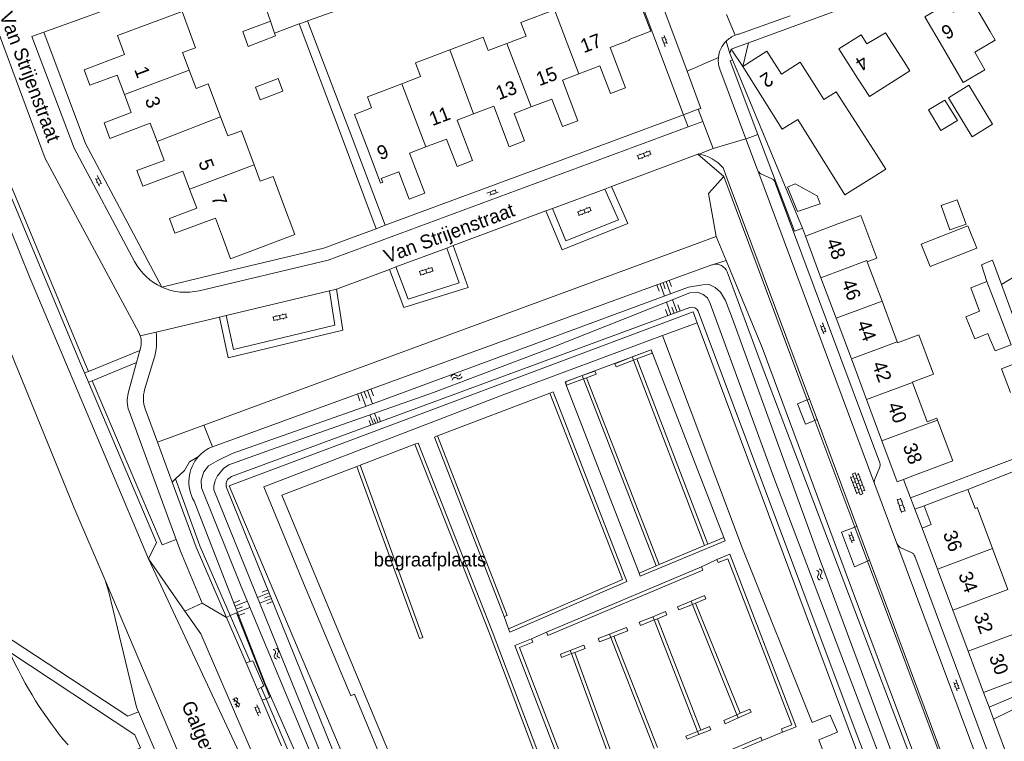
# Model space of a CAD drawing. Extents: x 99476 to 102828, y 406437 to 407931.
# Tile 58 of 162: x 100341 to 100482, y 406695 to 406799. Entities that reach past the tile are written whole.
import ezdxf

# ---------------------------------------------------------------- set-up
doc = ezdxf.new("R2010")
doc.units = 0
doc.header["$MEASUREMENT"] = 0
for name, color, linetype, lineweight in [('BG_bijgebouw', 253, 'Continuous', 0), ('BG_cultuuraanduiding', 253, 'Continuous', 0), ('BG_dakoverstek', 253, 'Continuous', 13), ('BG_dakoverstek bijgebouw', 253, 'Continuous', 0), ('BG_gesloten verharding', 253, 'Continuous', 0), ('BG_heg haag', 253, 'Continuous', 0), ('BG_hoofdgebouw', 253, 'Continuous', 13), ('BG_huisnummer', 253, 'Continuous', 0), ('BG_insteek sloot', 253, 'Continuous', 0), ('BG_kant sloot', 253, 'Continuous', 0), ('BG_kant verharding', 253, 'Continuous', 0), ('BG_open verharding', 253, 'Continuous', 0), ('BG_schutting', 253, 'Continuous', 0), ('BG_straatnaam', 253, 'Continuous', 0), ('BG_taludsymbool', 253, 'Continuous', 0), ('BG_tussenmuur', 253, 'Continuous', 0), ('BG_vlakafsluiter', 253, 'Continuous', 0), ('BG_watersymbool', 253, 'Continuous', 0)]:
    doc.layers.add(name, color=color, linetype=linetype, lineweight=lineweight)
doc.styles.add('Style-WORKING', font='WORKING.shx')

# ---------------------------------------------------------------- blocks, each defined once
blk = doc.blocks.new('S04')
at = {"layer": 'BG_taludsymbool', "linetype": 'Continuous', "lineweight": 0}
for p, q in [((-0.5, 0), (-0.5, -0.5)), ((-0.25, 0), (-0.25, -1)), ((0, 0), (0, -0.5)), ((0.25, 0), (0.25, -1)), ((0.5, 0), (0.5, -0.5))]:
    blk.add_line(p, q, dxfattribs=at)
blk = doc.blocks.new('S02OV2')
at = {"layer": 'BG_open verharding', "linetype": 'Continuous', "lineweight": 0}
for p, q in [((0.052866, 0.482148), (0.183301, 0.482148)), ((0.183301, -1.01785), (0.183301, 0.982147)), ((0.183301, 0.895191), (0.705039, 0.895191)), ((0.705039, -1.01785), (0.705039, 0.982147)), ((0.705039, 0.43867), (0.835473, 0.43867)), ((0.052866, -0.517416), (0.183301, -0.517416)), ((0.183301, -0.017851), (0.705039, -0.017851)), ((0.183301, -0.930894), (0.705039, -0.930894)), ((0.705039, -0.473938), (0.835473, -0.473938))]:
    blk.add_line(p, q, dxfattribs=at)
blk = doc.blocks.new('S02OV6')
at = {"layer": 'BG_open verharding', "linetype": 'Continuous', "lineweight": 0}
for p, q in [((0, 0.20784), (1.371449, 0.20784)), ((0.085505, 0.20784), (0.085505, 0.268177)), ((0.485, -0.192), (0.486, 0.207)), ((0.885505, 0.20784), (0.885505, 0.31106)), ((1.285, -0.193), (1.285, 0.207)), ((0.268333, -0.19216), (1.549656, -0.19216)), ((0.885505, -0.32925), (0.885505, -0.19216))]:
    blk.add_line(p, q, dxfattribs=at)
blk = doc.blocks.new('WATERS')
at = {"layer": 'BG_watersymbool', "linetype": 'Continuous', "lineweight": 0}
for centre, start, end in [((-0.375, 0.25), 28.07249, 151.92751), ((-0.375, -0.2), 28.07249, 151.92751), ((0.375, 0.65), 208.07249, 331.92751), ((0.375, 0.2), 208.07249, 331.92751)]:
    blk.add_arc(centre, 0.425, start, end, dxfattribs=at)
blk = doc.blocks.new('S02OV4')
at = {"layer": 'BG_open verharding', "linetype": 'Continuous', "lineweight": 0}
for p, q in [((0, -0.200092), (0, 0.200092)), ((0, 0.2), (3.201, 0.2)), ((0.214, 0.6), (2.9, 0.6)), ((0.4, 0.199), (0.4, 0.6)), ((0.8, 0.6), (0.8, 0.7)), ((0.8, -0.2), (0.8, 0.2)), ((1.2, 0.2), (1.2, 0.6)), ((1.6, 0.6), (1.6, 0.7)), ((1.6, -0.2), (1.6, 0.2)), ((2, 0.199), (2, 0.6)), ((2.4, 0.6), (2.4, 0.7)), ((2.4, -0.2), (2.4, 0.2)), ((2.8, 0.2), (2.8, 0.6)), ((3.2, -0.199908), (3.2, 0.200092)), ((0, -0.2), (3.2, -0.199)), ((0.31, -0.6), (2.9, -0.6)), ((0.4, -0.6), (0.399, -0.2)), ((0.8, -0.7), (0.8, -0.6)), ((1.2, -0.6), (1.2, -0.2)), ((1.6, -0.7), (1.6, -0.6)), ((2, -0.6), (1.999, -0.2)), ((2.4, -0.7), (2.4, -0.6)), ((2.8, -0.6), (2.8, -0.2))]:
    blk.add_line(p, q, dxfattribs=at)
blk = doc.blocks.new('S01GV2')
at = {"layer": 'BG_gesloten verharding', "linetype": 'Continuous', "lineweight": 0}
for p, q in [((-0.011625, -0.500414), (0.648313, 0.582897)), ((0.006945, 0.298967), (0.268018, 0.727007)), ((0.618374, -0.705844), (0.009489, 0.408468)), ((0.63697, 0.094645), (0.291267, 0.726467)), ((0.172792, -0.724773), (-0.009122, -0.392669)), ((0.31767, -0.728139), (0.629741, -0.216538))]:
    blk.add_line(p, q, dxfattribs=at)

msp = doc.modelspace()

# ---------------------------------------------------------------- linework, layer by layer
at = {"layer": 'BG_bijgebouw', "linetype": 'Continuous', "lineweight": 0}
for p, q in [((100376.736, 406798.94), (100377.334, 406797.206)), ((100476.792, 406769.84), (100476.821, 406769.759)), ((100481.05, 406758.287), (100479.835, 406761.466)), ((100483.318, 406752.355), (100481.05, 406758.287)), ((100481.004, 406751.488), (100483.318, 406752.355))]:
    msp.add_line(p, q, dxfattribs=at)
at = {"layer": 'BG_bijgebouw', "linetype": 'Continuous', "lineweight": 0, "flags": 128}
for points in [[(100377.334, 406797.206), (100377.465, 406796.825), (100373.531, 406795.314), (100372.764, 406797.479), (100376.736, 406798.94)], [(100480.652, 406784.122), (100477.693, 406782.322), (100474.292, 406787.915), (100477.25, 406789.715), (100480.652, 406784.122)], [(100473.216, 406783.205), (100471.411, 406786.2), (100473.796, 406787.576), (100475.596, 406784.639)], [(100452.553, 406771.551), (100455.833, 406772.675), (100455.418, 406773.792), (100452.22, 406775.516), (100451.114, 406775.075), (100452.553, 406771.551)], [(100474.483, 406768.911), (100473.23, 406772.399), (100475.564, 406773.241), (100476.792, 406769.84)], [(100479.835, 406761.466), (100477.498, 406760.578), (100478.773, 406757.223)], [(100478.773, 406757.223), (100476.788, 406756.423), (100478.067, 406753.246), (100479.961, 406754.009), (100480.314, 406753.132)], [(100484.284, 406749.808), (100481.928, 406748.914), (100483.21, 406745.534)]]:
    msp.add_lwpolyline(points, dxfattribs=at)
at = {"layer": 'BG_dakoverstek', "linetype": 'Continuous', "lineweight": 13}
msp.add_line((100463.927, 406779.743), (100461.343, 406783.773), dxfattribs=at)
at = {"layer": 'BG_dakoverstek', "linetype": 'Continuous', "lineweight": 13, "flags": 128}
msp.add_lwpolyline([(100374.273, 406765.994), (100371.004, 406764.771), (100369.825, 406767.922)], dxfattribs=at)
at = {"layer": 'BG_dakoverstek bijgebouw', "linetype": 'Continuous', "lineweight": 0}
for p, q in [((100475.596, 406784.639), (100473.216, 406783.205)), ((100474.483, 406768.911), (100476.821, 406769.759)), ((100484.035, 406755.319), (100481.909, 406761.058)), ((100480.314, 406753.132), (100481.004, 406751.488))]:
    msp.add_line(p, q, dxfattribs=at)
at = {"layer": 'BG_dakoverstek bijgebouw', "linetype": 'Continuous', "lineweight": 0, "flags": 128}
for points in [[(100377.852, 406790.678), (100378.537, 406788.877), (100375.274, 406787.635), (100374.589, 406789.436), (100377.852, 406790.678)], [(100478.365, 406766.277), (100471.656, 406763.631), (100470.388, 406766.845), (100477.097, 406769.492), (100478.365, 406766.277)], [(100484.035, 406755.319), (100490.062, 406758.966), (100486.951, 406764.108), (100481.909, 406761.058)]]:
    msp.add_lwpolyline(points, dxfattribs=at)
at = {"layer": 'BG_heg haag', "linetype": 'Continuous', "lineweight": 0}
for p, q in [((100344.151, 406797.373), (100373.591, 406808.027)), ((100373.591, 406808.027), (100376.736, 406798.94)), ((100427.895, 406807.412), (100431.74, 406797.182)), ((100391.955, 406769.086), (100386.758, 406782.906)), ((100391.955, 406769.086), (100388.412, 406767.774)), ((100440.892, 406767.94), (100367.163, 406740.815)), ((100440.892, 406767.94), (100442.322, 406764.485)), ((100381.618, 406765.634), (100371.751, 406763.251)), ((100360.474, 406738.354), (100367.163, 406740.815)), ((100480.792, 406698.499), (100483.374, 406691.571))]:
    msp.add_line(p, q, dxfattribs=at)
at = {"layer": 'BG_heg haag', "linetype": 'Continuous', "lineweight": 0, "flags": 128}
for points in [[(100442.322, 406764.485), (100447.502, 406751.976), (100460.041, 406718.151), (100474.655, 406679.338), (100486.515, 406647.332), (100516.714, 406567.896), (100520.896, 406555.719)], [(100395.01, 406674.777), (100370.787, 406732.074), (100437.567, 406757.104), (100438.142, 406755.562)], [(100438.142, 406755.562), (100472.259, 406664.088), (100409.429, 406641.445), (100404.301, 406653.115)], [(100478.858, 406734.134), (100488.825, 406737.897), (100486.849, 406743.048)]]:
    msp.add_lwpolyline(points, dxfattribs=at)
at = {"layer": 'BG_hoofdgebouw', "linetype": 'Continuous', "lineweight": 13}
for p, q in [((100453.71, 406768.01), (100458.39, 406769.76)), ((100455.952, 406762.018), (100453.71, 406768.01)), ((100464.738, 406758.671), (100462.618, 406764.326)), ((100458.134, 406756.188), (100455.952, 406762.018)), ((100466.933, 406752.817), (100464.738, 406758.671)), ((100460.322, 406750.339), (100458.134, 406756.188)), ((100462.511, 406744.49), (100460.322, 406750.339)), ((100464.727, 406738.568), (100462.511, 406744.49)), ((100474.908, 406735.664), (100472.701, 406741.552)), ((100469.18, 406733.52), (100467.813, 406733.01)), ((100475.47, 406730.96), (100470.79, 406729.21)), ((100477.087, 406731.569), (100475.47, 406730.96)), ((100470.5, 406726.01), (100472.712, 406720.1)), ((100482.857, 406717.16), (100480.633, 406723.065)), ((100472.712, 406720.1), (100474.925, 406714.19)), ((100474.925, 406714.19), (100477.137, 406708.28)), ((100477.137, 406708.28), (100479.35, 406702.37)), ((100479.35, 406702.37), (100484.03, 406704.12))]:
    msp.add_line(p, q, dxfattribs=at)
at = {"layer": 'BG_hoofdgebouw', "linetype": 'Continuous', "lineweight": 13, "flags": 128}
for points in [[(100425.612, 406795.162), (100428.379, 406796.212), (100428.344, 406796.306), (100431.466, 406797.491), (100429.766, 406801.97), (100426.564, 406800.754)], [(100480.29, 406797.46), (100477.77, 406801.78), (100475.03, 406800.22), (100474.27, 406801.54), (100470.9, 406799.58), (100473.42, 406795.26)], [(100365.041, 406791.908), (100364.101, 406794.43), (100365.963, 406795.124), (100364.021, 406800.336), (100359.392, 406798.612)], [(100410.749, 406795.751), (100413.522, 406796.806), (100412.78, 406798.755), (100417.613, 406800.594)], [(100359.392, 406798.612), (100354.729, 406796.866), (100355.752, 406794.132), (100349.922, 406791.949), (100350.754, 406789.727), (100354.676, 406791.195), (100355.725, 406788.391)], [(100467.93, 406793.07), (100465.23, 406797.28), (100462.55, 406795.67), (100461.72, 406796.98), (100458.54, 406794.94), (100461.23, 406790.73)], [(100473.42, 406795.26), (100476.423, 406790.112), (100479.552, 406791.945), (100478.068, 406794.48), (100481.022, 406796.21), (100480.29, 406797.46)], [(100402.529, 406794.807), (100407.349, 406796.642), (100408.076, 406794.733), (100410.749, 406795.751)], [(100395.637, 406789.935), (100398.348, 406790.967), (100397.601, 406792.93), (100402.529, 406794.807)], [(100425.612, 406795.162), (100427.819, 406789.348), (100425.649, 406788.524), (100424.14, 406792.501), (100421.113, 406791.352)], [(100444.708, 406792.432), (100448.138, 406794.643), (100450.294, 406791.325), (100452.941, 406793.022), (100455.64, 406788.813)], [(100461.23, 406790.73), (100462.925, 406788.086), (100468.735, 406791.813), (100467.93, 406793.07)], [(100369.568, 406785.159), (100367.79, 406789.932), (100366.023, 406789.274), (100365.041, 406791.908)], [(100463.613, 406776.589), (100459.364, 406773.955), (100452.63, 406784.818), (100450.378, 406783.415), (100444.708, 406792.432)], [(100421.113, 406791.352), (100418.759, 406790.459), (100420.977, 406784.616), (100418.743, 406783.768), (100417.238, 406787.735), (100414.27, 406786.609)], [(100390.794, 406780.393), (100388.834, 406785.525), (100391.293, 406786.461), (100390.687, 406788.051), (100395.637, 406789.935)], [(100455.64, 406788.813), (100456.385, 406787.651), (100458.136, 406788.774), (100461.343, 406783.773)], [(100355.725, 406788.391), (100356.703, 406785.778), (100352.803, 406784.319), (100353.641, 406782.081), (100359.434, 406784.25), (100360.413, 406781.634)], [(100414.27, 406786.609), (100411.799, 406785.671), (100413.297, 406781.722), (100411.074, 406780.879), (100408.865, 406786.699), (100405.946, 406785.591)], [(100374.387, 406778.274), (100372.565, 406783.162), (100370.587, 406782.425), (100369.568, 406785.159)], [(100405.946, 406785.591), (100403.581, 406784.694), (100405.791, 406778.872), (100403.58, 406778.033), (100402.081, 406781.983), (100399.109, 406780.855)], [(100360.413, 406781.634), (100361.434, 406778.907), (100357.524, 406777.444), (100358.357, 406775.218), (100364.129, 406777.378), (100365.097, 406774.791)], [(100399.109, 406780.855), (100396.739, 406779.956), (100398.929, 406774.184), (100396.7, 406773.338), (100395.214, 406777.254), (100392.69, 406776.297), (100392.893, 406775.763), (100392.594, 406775.65), (100390.794, 406780.393)], [(100463.927, 406779.743), (100465.285, 406777.625), (100463.613, 406776.589)], [(100378.485, 406772.967), (100377.134, 406776.608), (100375.268, 406775.912), (100374.387, 406778.274)], [(100365.097, 406774.791), (100366.135, 406772.017), (100362.211, 406770.548), (100362.998, 406768.443), (100368.815, 406770.62), (100369.825, 406767.922)], [(100374.273, 406765.994), (100380.257, 406768.234), (100378.485, 406772.967)], [(100462.618, 406764.326), (100463.983, 406764.838), (100461.677, 406770.99), (100458.39, 406769.76)], [(100469.107, 406746.958), (100469.083, 406747.023), (100472.159, 406748.176), (100470.042, 406753.823), (100466.985, 406752.677), (100466.933, 406752.817)], [(100472.701, 406741.552), (100472.605, 406741.807), (100471.231, 406741.291), (100469.107, 406746.958)], [(100467.813, 406733.01), (100466.93, 406732.68), (100464.727, 406738.568)], [(100469.18, 406733.52), (100474.909, 406735.661), (100474.908, 406735.664)], [(100480.633, 406723.065), (100478.415, 406728.952), (100478.116, 406728.839), (100477.087, 406731.569)], [(100470.79, 406729.21), (100471.8, 406726.54), (100470.5, 406726.01)]]:
    msp.add_lwpolyline(points, dxfattribs=at)
at = {"layer": 'BG_insteek sloot', "linetype": 'Continuous', "lineweight": 0}
for p, q in [((100440.262, 406763.87), (100368.389, 406737.719)), ((100371.133, 406733.412), (100437.095, 406757.737))]:
    msp.add_line(p, q, dxfattribs=at)
at = {"layer": 'BG_insteek sloot', "linetype": 'Continuous', "lineweight": 0, "flags": 128}
for points in [[(100520.05, 406555.69), (100471.04, 406687.24), (100447.216, 406750), (100442.439, 406762.862)], [(100438.27, 406757.199), (100460.71, 406697.33), (100473.45, 406663.9), (100408.65, 406640.62), (100395.941, 406669.274)], [(100393.597, 406674.237), (100392.65, 406677.2), (100389.15, 406685.49), (100370.435, 406731.834)], [(100365.74, 406729.88), (100376.02, 406703.52), (100389.84, 406672.07)]]:
    msp.add_lwpolyline(points, dxfattribs=at)
at = {"layer": 'BG_insteek sloot', "linetype": 'Continuous', "lineweight": 0}
for centre, radius, start, end in [((100440.859869, 406762.215122), 1.759565, 103.36967, 109.863621), ((100440.841494, 406762.267223), 1.704637, 20.421093, 103.173702), ((100370.488079, 406732.642867), 5.493019, 112.466039, 138.061927), ((100370.489081, 406732.64242), 5.494063, 138.065441, 210.185476)]:
    msp.add_arc(centre, radius, start, end, dxfattribs=at)
at = {"layer": 'BG_insteek sloot', "linetype": 'Continuous', "lineweight": 0, "extrusion": (0, 0, -1)}
for centre, radius, start, end in [((-100437.411197, 406756.875469), 0.917723, 69.846002, 159.357465), ((-100371.5486, 406732.284793), 1.201382, 337.961556, 69.76113)]:
    msp.add_arc(centre, radius, start, end, dxfattribs=at)
at = {"layer": 'BG_kant sloot', "linetype": 'Continuous', "lineweight": 0, "flags": 128}
for points in [[(100390.965, 406672.556), (100383.97, 406690.125), (100372.528, 406717.612), (100366.826, 406731.78), (100366.765, 406732.891), (100367.146, 406734.119), (100367.84, 406734.96), (100369.158, 406735.73), (100371.225, 406736.762), (100390.66, 406743.606), (100436.883, 406760.664), (100438.946, 406761.021), (100439.857, 406761.063), (100440.748, 406760.625), (100441.516, 406759.957), (100442.191, 406758.733), (100443.221, 406756.098), (100455.724, 406721.629), (100471.249, 406679.954), (100479.432, 406657.775)], [(100387.361, 406685.224), (100368.607, 406731.511), (100368.572, 406732.022), (100368.757, 406732.853), (100369.111, 406733.508), (100369.956, 406734.603), (100370.724, 406735.095), (100376.739, 406737.26), (100400.2, 406745.537), (100416.39, 406751.671), (100437.104, 406759.867), (100438.17, 406759.935), (100438.999, 406759.624), (100439.607, 406759.137), (100440.001, 406758.335), (100449.159, 406733.267), (100467.798, 406684.2)]]:
    msp.add_lwpolyline(points, dxfattribs=at)
at = {"layer": 'BG_kant verharding', "linetype": 'Continuous', "lineweight": 0}
for p, q in [((100480.669, 406808.73), (100445.519, 406795.823)), ((100436.678, 406791.77), (100433.061, 406801.496)), ((100451.515, 406799.707), (100444.117, 406797.095)), ((100431.74, 406797.182), (100436.15, 406785.45)), ((100445.519, 406795.823), (100443.023, 406794.906)), ((100443.023, 406794.906), (100442.826, 406794.271)), ((100442.826, 406794.271), (100443.227, 406793.399)), ((100443.227, 406793.399), (100444.263, 406790.903)), ((100441.392, 406792.051), (100445.154, 406782.017)), ((100436.15, 406785.45), (100438.299, 406786.26)), ((100436.15, 406785.45), (100422.619, 406780.44)), ((100436.831, 406783.745), (100436.15, 406785.45)), ((100445.154, 406782.017), (100446.835, 406777.535)), ((100422.619, 406780.44), (100393.265, 406769.571)), ((100438.245, 406779.811), (100434.924, 406778.54)), ((100434.924, 406778.54), (100425.787, 406775.134)), ((100446.858, 406777.472), (100446.835, 406777.535)), ((100446.858, 406777.472), (100463.684, 406732.27)), ((100448.877, 406776.264), (100447.296, 406776.993)), ((100417.321, 406771.979), (100424.85, 406774.785)), ((100425.787, 406775.134), (100424.85, 406774.785)), ((100464.397, 406735.401), (100449.367, 406775.687)), ((100416.384, 406771.63), (100417.321, 406771.979)), ((100403.038, 406766.655), (100416.384, 406771.63)), ((100453.28, 406769.17), (100453.71, 406768.01)), ((100394.789, 406763.581), (100402.101, 406766.306)), ((100402.101, 406766.306), (100403.038, 406766.655)), ((100371.751, 406763.251), (100361.103, 406760.679)), ((100386.223, 406760.388), (100393.852, 406763.232)), ((100393.852, 406763.232), (100394.789, 406763.581)), ((100370.376, 406756.594), (100385.251, 406760.132)), ((100360.27, 406754.19), (100369.403, 406756.363)), ((100369.403, 406756.363), (100370.376, 406756.594)), ((100357.996, 406753.683), (100360.27, 406754.19)), ((100358.05, 406751.904), (100357.956, 406751.56)), ((100350.534, 406748.56), (100357.956, 406751.56)), ((100357.956, 406751.56), (100357.483, 406749.835)), ((100357.483, 406749.835), (100351.105, 406747.216)), ((100357.483, 406749.835), (100356.274, 406745.425)), ((100359.97, 406750.29), (100358.633, 406745.884)), ((100349.977, 406748.335), (100350.534, 406748.56)), ((100349.977, 406748.335), (100350.55, 406746.988)), ((100351.105, 406747.216), (100350.55, 406746.988)), ((100350.55, 406746.988), (100359.97, 406724.84)), ((100453.986, 406744.446), (100454.283, 406744.561)), ((100454.283, 406744.561), (100455.385, 406741.619)), ((100356.384, 406742.83), (100363.163, 406724.354)), ((100358.712, 406743.149), (100360.474, 406738.354)), ((100455.385, 406741.619), (100455.088, 406741.504)), ((100461.122, 406726.263), (100455.385, 406741.619)), ((100360.474, 406738.354), (100362.576, 406732.636)), ((100463.683, 406733.03), (100464.384, 406734.655)), ((100466.853, 406723.809), (100463.684, 406732.27)), ((100468.826, 406730.372), (100467.813, 406733.01)), ((100474.81, 406732.61), (100470.13, 406730.86)), ((100474.81, 406732.61), (100475.849, 406732.998)), ((100468.826, 406730.372), (100470.13, 406730.86)), ((100469.462, 406728.714), (100470.79, 406729.21)), ((100470.5, 406726.01), (100469.462, 406728.714)), ((100460.836, 406726.151), (100461.122, 406726.263)), ((100461.122, 406726.263), (100462.956, 406721.379)), ((100360.349, 406723.914), (100359.187, 406721.583)), ((100360.349, 406723.914), (100359.97, 406724.84)), ((100466.853, 406723.809), (100482.099, 406683.041)), ((100467.352, 406723.223), (100468.932, 406722.513)), ((100359.187, 406721.583), (100364.414, 406714.066)), ((100462.956, 406721.379), (100462.669, 406721.257)), ((100477.86, 406681.395), (100462.956, 406721.379)), ((100469.46, 406721.945), (100482.892, 406685.895)), ((100372.151, 406673.438), (100352.933, 406718.505)), ((100365.97, 406717.52), (100366.89, 406715.215)), ((100366.89, 406715.215), (100364.414, 406714.066)), ((100370.41, 406713.162), (100370.955, 406713.415)), ((100370.41, 406713.162), (100373.257, 406706.612)), ((100373.257, 406706.612), (100374.876, 406702.792)), ((100480.138, 406700.256), (100490.326, 406704.556)), ((100374.876, 406702.792), (100375.537, 406701.233)), ((100479.35, 406702.37), (100480.138, 406700.256)), ((100376.097, 406701.455), (100375.537, 406701.233)), ((100375.537, 406701.233), (100378.317, 406694.674)), ((100480.792, 406698.499), (100487.357, 406701.759))]:
    msp.add_line(p, q, dxfattribs=at)
at = {"layer": 'BG_kant verharding', "linetype": 'Continuous', "lineweight": 0, "flags": 128}
for points in [[(100357.996, 406753.683), (100357.795, 406754.144), (100344.33, 406779.17), (100334.17, 406806.59)], [(100357.187, 406764.352), (100348.48, 406780.66), (100342.41, 406796.73), (100344.151, 406797.373)], [(100361.103, 406760.679), (100350.12, 406781.34), (100344.151, 406797.373)], [(100443.227, 406793.399), (100442.881, 406793.252), (100446.884, 406782.642)], [(100438.299, 406786.26), (100438.674, 406786.401), (100436.678, 406791.77)], [(100322.804, 406791.37), (100327.65, 406779.99), (100348.44, 406729.04), (100352.933, 406718.505)], [(100359.187, 406721.583), (100342.055, 406762.14), (100330.892, 406789.806), (100332.254, 406790.792)], [(100332.254, 406790.792), (100349.269, 406750), (100349.977, 406748.335)], [(100366.502, 406760.156), (100385.04, 406764.57), (100436.831, 406783.745)], [(100446.884, 406782.642), (100452.14, 406768.71), (100453.28, 406769.17)], [(100438.385, 406779.83), (100438.323, 406779.841), (100438.245, 406779.811)], [(100454.283, 406744.561), (100442.738, 406775.486), (100441.872, 406777.82)], [(100417.321, 406771.979), (100419.258, 406767.358), (100426.811, 406770.36), (100424.85, 406774.785)], [(100394.789, 406763.581), (100396.538, 406758.966), (100403.9, 406761.272), (100402.101, 406766.306)], [(100385.251, 406760.132), (100386.04, 406760.32), (100386.223, 406760.388)], [(100370.376, 406756.594), (100371.435, 406751.712), (100386.017, 406755.221), (100385.251, 406760.132)], [(100455.088, 406741.504), (100453.725, 406740.979), (100452.593, 406743.908), (100453.986, 406744.446)], [(100362.576, 406732.636), (100366.03, 406723.24), (100370.41, 406713.162)], [(100462.669, 406721.257), (100460.753, 406720.442), (100458.913, 406725.397), (100460.836, 406726.151)], [(100363.163, 406724.354), (100363.77, 406722.7), (100365.97, 406717.52)], [(100352.933, 406718.505), (100353.476, 406716.798), (100357.474, 406700.235), (100357.767, 406699.547)], [(100364.414, 406714.066), (100366.698, 406710.781), (100374.448, 406692.883)], [(100370.955, 406713.415), (100371.844, 406713.828), (100376.663, 406701.679), (100376.097, 406701.455)], [(100357.767, 406699.547), (100356.222, 406698.933), (100338.013, 406710.909)], [(100339.226, 406708.131), (100357.22, 406696.276), (100358.03, 406694.369), (100355.283, 406693.154), (100359.201, 406683.943), (100360.864, 406684.632), (100361.289, 406683.591), (100360.402, 406674.513)], [(100364.769, 406683.226), (100364.456, 406683.821), (100357.767, 406699.547)]]:
    msp.add_lwpolyline(points, dxfattribs=at)
at = {"layer": 'BG_kant verharding', "linetype": 'Continuous', "lineweight": 0}
for centre, radius, start, end in [((100445.066049, 406793.324435), 3.890313, 135.379951, 174.149311), ((100445.067855, 406793.315962), 3.897554, 111.949359, 135.309941), ((100445.091932, 406793.224381), 3.991514, 104.137583, 111.778543), ((100445.067971, 406793.328933), 3.89177, 174.218069, 199.169754), ((100437.313168, 406773.940889), 5.985854, 40.394464, 79.684941), ((100448.572243, 406775.508636), 0.814525, 12.649094, 68.028076), ((100360.37416, 406744.298971), 4.251971, 164.643435, 200.211105), ((100362.763583, 406744.63467), 4.315384, 163.171613, 200.137424), ((100463.480729, 406735.043854), 0.983415, 336.708343, 21.294956), ((100468.067999, 406724.338157), 1.325228, 203.53411, 237.297059)]:
    msp.add_arc(centre, radius, start, end, dxfattribs=at)
at = {"layer": 'BG_kant verharding', "linetype": 'Continuous', "lineweight": 0, "extrusion": (0, 0, -1)}
for centre, radius, start, end in [((-100447.738834, 406777.837685), 0.953727, 297.666223, 337.453872), ((-100364.56421, 406768.293236), 8.364004, 294.44516, 331.886868), ((-100364.565963, 406768.298833), 8.369825, 256.625702, 294.440231), ((-100355.115347, 406752.705241), 3.042067, 161.251616, 195.271124), ((-100351.42713, 406752.908682), 8.935218, 171.755314, 197.042096), ((-100464.78876, 406732.651454), 1.168761, 340.9511, 18.898122), ((-100468.481883, 406721.565173), 1.049277, 115.402744, 158.777575), ((-100390.47221, 406731.042786), 56.134873, 319.785165, 335.910949)]:
    msp.add_arc(centre, radius, start, end, dxfattribs=at)
at = {"layer": 'BG_schutting', "linetype": 'Continuous', "lineweight": 0}
for p, q in [((100382.082, 406798.976), (100398.828, 406805.053)), ((100377.334, 406797.206), (100380.879, 406798.539)), ((100380.879, 406798.539), (100386.758, 406782.906)), ((100444.263, 406790.903), (100453.28, 406769.17)), ((100486.93, 406735.466), (100477.087, 406731.569)), ((100475.849, 406732.998), (100478.858, 406734.134))]:
    msp.add_line(p, q, dxfattribs=at)
at = {"layer": 'BG_schutting', "linetype": 'Continuous', "lineweight": 0, "flags": 128}
for points in [[(100382.082, 406798.976), (100388.481, 406782.178), (100393.265, 406769.571)], [(100388.412, 406767.774), (100384.54, 406766.34), (100381.618, 406765.634)], [(100481.909, 406761.058), (100480.623, 406764.533), (100479.04, 406763.87), (100479.835, 406761.466)]]:
    msp.add_lwpolyline(points, dxfattribs=at)
at = {"layer": 'BG_tussenmuur', "linetype": 'Continuous', "lineweight": 0}
for p, q in [((100417.613, 406800.594), (100421.113, 406791.352)), ((100410.749, 406795.751), (100414.27, 406786.609)), ((100402.529, 406794.807), (100405.946, 406785.591)), ((100355.725, 406788.391), (100365.041, 406791.908)), ((100395.637, 406789.935), (100399.109, 406780.855)), ((100360.413, 406781.634), (100369.568, 406785.159)), ((100365.097, 406774.791), (100374.387, 406778.274)), ((100458.134, 406756.188), (100464.738, 406758.671)), ((100460.322, 406750.339), (100466.933, 406752.817)), ((100462.511, 406744.49), (100469.107, 406746.958)), ((100464.727, 406738.568), (100472.701, 406741.552)), ((100472.712, 406720.1), (100480.633, 406723.065)), ((100474.925, 406714.19), (100482.857, 406717.16)), ((100477.137, 406708.28), (100485.082, 406711.254))]:
    msp.add_line(p, q, dxfattribs=at)
at = {"layer": 'BG_tussenmuur', "linetype": 'Continuous', "lineweight": 0, "flags": 128}
msp.add_lwpolyline([(100455.952, 406762.018), (100462.555, 406764.494), (100462.618, 406764.326)], dxfattribs=at)
at = {"layer": 'BG_vlakafsluiter', "linetype": 'Continuous', "lineweight": 0}
for p, q in [((100380.879, 406798.539), (100381.507, 406798.767)), ((100381.507, 406798.767), (100382.082, 406798.976)), ((100442.335, 406799.883), (100443.611, 406796.931)), ((100442.826, 406794.271), (100442.297, 406796.057)), ((100445.519, 406795.823), (100444.708, 406792.432)), ((100444.708, 406792.432), (100443.023, 406794.906)), ((100441.196, 406793.721), (100436.678, 406791.77)), ((100438.95, 406784.53), (100438.299, 406786.26)), ((100438.95, 406784.53), (100436.831, 406783.745)), ((100440.45, 406780.6), (100438.95, 406784.53)), ((100440.45, 406780.6), (100445.154, 406782.017)), ((100438.385, 406779.83), (100440.45, 406780.6)), ((100438.245, 406779.811), (100441.953, 406776.585)), ((100441.953, 406776.585), (100453.986, 406744.446)), ((100393.265, 406769.571), (100391.955, 406769.086)), ((100442.322, 406764.485), (100440.453, 406763.927)), ((100433.147, 406753.704), (100438.142, 406755.562)), ((100428.98, 406750.167), (100439.207, 406723.485)), ((100439.669, 406723.678), (100429.449, 406750.341)), ((100416.929, 406745.424), (100400.793, 406739.267)), ((100453.986, 406744.446), (100455.088, 406741.504)), ((100368.389, 406737.719), (100367.163, 406740.815)), ((100455.088, 406741.504), (100460.836, 406726.151)), ((100397.523, 406738.063), (100389.636, 406735.048)), ((100389.636, 406735.048), (100389.169, 406734.869)), ((100362.576, 406732.636), (100363.053, 406733.077)), ((100469.462, 406728.714), (100468.826, 406730.372)), ((100460.836, 406726.151), (100462.669, 406721.257)), ((100432.69, 406720.762), (100439.207, 406723.485)), ((100439.669, 406723.678), (100439.207, 406723.485)), ((100439.669, 406723.678), (100441.99, 406724.648)), ((100359.187, 406721.583), (100381.658, 406673.581)), ((100440.982, 406721.51), (100438.772, 406720.416)), ((100462.669, 406721.257), (100500.393, 406620.502)), ((100438.772, 406720.416), (100416.474, 406711.015)), ((100366.89, 406715.215), (100370.41, 406713.162)), ((100437.448, 406715.031), (100437.26, 406715.495)), ((100437.448, 406715.031), (100437.912, 406715.218)), ((100437.448, 406715.031), (100443.85, 406699.144)), ((100437.912, 406715.218), (100444.323, 406699.354)), ((100373.832, 406706.795), (100370.955, 406713.415)), ((100431.958, 406712.791), (100438.204, 406696.76)), ((100432.424, 406712.973), (100438.672, 406696.948)), ((100373.257, 406706.612), (100373.832, 406706.795)), ((100375.405, 406703.081), (100374.876, 406702.792)), ((100376.097, 406701.455), (100375.405, 406703.081)), ((100388.792, 406671.6), (100376.097, 406701.455)), ((100480.138, 406700.256), (100480.792, 406698.499)), ((100443.85, 406699.144), (100444.323, 406699.354)), ((100443.85, 406699.144), (100444.053, 406698.687)), ((100438.204, 406696.76), (100438.672, 406696.948)), ((100438.204, 406696.76), (100438.39, 406696.296)), ((100447.475, 406695.468), (100450.438, 406696.663))]:
    msp.add_line(p, q, dxfattribs=at)
at = {"layer": 'BG_vlakafsluiter', "color": 8, "linetype": 'Continuous', "lineweight": 0}
for p, q in [((100428.98, 406750.167), (100428.798, 406750.632)), ((100429.449, 406750.341), (100428.98, 406750.167)), ((100421.594, 406747.942), (100421.763, 406747.471)), ((100421.763, 406747.471), (100422.233, 406747.641)), ((100422.233, 406747.641), (100432.69, 406720.762)), ((100421.763, 406747.471), (100432.229, 406720.569)), ((100432.69, 406720.762), (100432.229, 406720.569)), ((100432.229, 406720.569), (100429.768, 406719.541)), ((100410.351, 406713.265), (100410.997, 406711.489)), ((100431.771, 406713.255), (100431.958, 406712.791)), ((100431.958, 406712.791), (100432.424, 406712.973)), ((100416.474, 406711.015), (100414.29, 406710.049)), ((100425.522, 406710.744), (100425.703, 406710.278)), ((100425.703, 406710.278), (100426.169, 406710.46)), ((100425.703, 406710.278), (100431.963, 406694.285)), ((100426.169, 406710.46), (100432.433, 406694.456)), ((100420.061, 406707.946), (100419.882, 406708.413)), ((100420.061, 406707.946), (100420.531, 406708.117)), ((100420.061, 406707.946), (100425.95, 406691.787)), ((100420.531, 406708.117), (100426.412, 406691.978))]:
    msp.add_line(p, q, dxfattribs=at)
at = {"layer": 'BG_vlakafsluiter', "linetype": 'Continuous', "lineweight": 0, "flags": 128}
for points in [[(100320.605, 406820.281), (100349.822, 406750.233), (100350.534, 406748.56)], [(100445.154, 406782.017), (100445.323, 406782.068), (100446.884, 406782.642)], [(100440.892, 406767.94), (100439.779, 406774.156), (100441.953, 406776.585)], [(100425.787, 406775.134), (100428.146, 406769.815), (100418.715, 406766.066), (100416.384, 406771.63)], [(100403.038, 406766.655), (100405.192, 406760.629), (100395.937, 406757.73), (100393.852, 406763.232)], [(100386.223, 406760.388), (100387.147, 406754.464), (100370.675, 406750.5), (100369.403, 406756.363)], [(100433.147, 406753.704), (100410.448, 406745.26), (100375.796, 406731.941), (100381.496, 406718.064), (100388.283, 406701.887), (100388.838, 406702.124), (100399.474, 406676.483)], [(100433.147, 406753.704), (100444.651, 406723.082), (100454.667, 406698.044), (100457.264, 406699.11), (100458.31, 406696.667), (100455.628, 406695.536), (100467.565, 406664.125), (100433.855, 406651.709), (100418.394, 406645.81)], [(100441.99, 406724.648), (100431.53, 406751.67), (100419.143, 406747.073), (100419.374, 406746.344), (100429.768, 406719.541)], [(100351.105, 406747.216), (100361.144, 406723.613), (100363.163, 406724.354)], [(100410.351, 406713.265), (100400.326, 406739.089), (100400.793, 406739.267)], [(100400.793, 406739.267), (100410.817, 406713.446), (100410.351, 406713.265)], [(100410.008, 406679.6), (100419.093, 406683.53), (100408.658, 406711.166), (100397.99, 406738.242), (100397.523, 406738.063)], [(100397.523, 406738.063), (100408.192, 406710.986), (100418.457, 406683.8), (100409.81, 406680.059), (100410.008, 406679.6)], [(100363.053, 406733.077), (100364.384, 406734.308), (100365.093, 406735.56), (100366.402, 406736.314)], [(100400.985, 406676.467), (100386.778, 406710.571), (100378.359, 406730.736), (100389.169, 406734.869)], [(100389.169, 406734.869), (100398.194, 406710.101), (100398.664, 406710.272), (100389.636, 406735.048)], [(100370.955, 406713.415), (100366.587, 406723.463), (100363.053, 406733.077)], [(100441.99, 406724.648), (100442.171, 406724.182), (100429.949, 406719.075), (100429.768, 406719.541)], [(100450.438, 406696.663), (100452.402, 406697.406), (100442.843, 406722.252), (100440.982, 406721.51)], [(100450.438, 406696.663), (100450.261, 406697.131), (100451.755, 406697.696), (100442.558, 406721.6), (100441.167, 406721.045), (100440.982, 406721.51)], [(100438.772, 406720.416), (100438.966, 406719.955), (100416.668, 406710.554), (100416.474, 406711.015)], [(100437.26, 406715.495), (100435.289, 406714.695), (100435.477, 406714.232), (100437.448, 406715.031)], [(100437.26, 406715.495), (100439.215, 406716.287), (100439.403, 406715.824), (100437.912, 406715.218)], [(100431.771, 406713.255), (100433.585, 406713.985), (100433.772, 406713.521), (100432.424, 406712.973)], [(100447.475, 406695.468), (100421.42, 406684.436), (100411.918, 406709.102), (100414.29, 406710.049)], [(100447.475, 406695.468), (100447.28, 406695.929), (100421.701, 406685.098), (100412.562, 406708.821), (100414.476, 406709.585), (100414.29, 406710.049)], [(100375.405, 406703.081), (100375.798, 406703.295), (100374.181, 406706.906), (100373.832, 406706.795)], [(100444.323, 406699.354), (100445.707, 406699.968), (100445.91, 406699.511), (100444.053, 406698.687)], [(100443.85, 406699.144), (100441.968, 406698.309), (100442.171, 406697.852), (100444.053, 406698.687)], [(100438.204, 406696.76), (100436.516, 406696.083), (100436.702, 406695.619), (100438.39, 406696.296)], [(100438.672, 406696.948), (100439.922, 406697.448), (100440.108, 406696.984), (100438.39, 406696.296)]]:
    msp.add_lwpolyline(points, dxfattribs=at)
at = {"layer": 'BG_vlakafsluiter', "color": 8, "linetype": 'Continuous', "lineweight": 0, "flags": 128}
for points in [[(100428.798, 406750.632), (100426.297, 406749.651), (100426.479, 406749.185), (100428.98, 406750.167)], [(100428.798, 406750.632), (100431.509, 406751.639), (100431.682, 406751.169), (100429.449, 406750.341)], [(100421.594, 406747.942), (100419.167, 406747.059), (100419.322, 406746.583), (100421.763, 406747.471)], [(100421.594, 406747.942), (100423.412, 406748.602), (100423.583, 406748.133), (100422.233, 406747.641)], [(100416.929, 406745.424), (100417.396, 406745.602), (100428.019, 406718.319), (100411.168, 406711.018), (100410.997, 406711.489)], [(100416.929, 406745.424), (100427.378, 406718.586), (100410.997, 406711.489)], [(100431.771, 406713.255), (100429.779, 406712.453), (100429.966, 406711.989), (100431.958, 406712.791)], [(100425.522, 406710.744), (100423.912, 406710.118), (100424.093, 406709.652), (100425.703, 406710.278)], [(100425.522, 406710.744), (100427.973, 406711.698), (100428.154, 406711.232), (100426.169, 406710.46)], [(100419.882, 406708.413), (100418.45, 406707.862), (100418.629, 406707.395), (100420.061, 406707.946)], [(100419.882, 406708.413), (100421.844, 406709.168), (100422.023, 406708.701), (100420.531, 406708.117)]]:
    msp.add_lwpolyline(points, dxfattribs=at)

# ---------------------------------------------------------------- block references
at = {"layer": 'BG_gesloten verharding', "linetype": 'Continuous', "lineweight": 0, "rotation": 202.280371}
msp.add_blockref('S01GV2', (100372.18, 406701.042), dxfattribs=at)
at = {"layer": 'BG_open verharding', "linetype": 'Continuous', "lineweight": 0}
for name, p, rotation in [('S02OV6', (100433.736, 406795.371), 110.173945), ('S02OV2', (100430.367, 406780.107), 290.4286169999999), ('S02OV6', (100351.595, 406776.657), 298.102824), ('S02OV6', (100407.965, 406773.984), 20.30125), ('S02OV2', (100421.774, 406772.004), 290.4286169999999), ('S02OV2', (100399.029, 406763.391), 287.401888), ('S02OV2', (100378, 406756.786), 283.535856), ('S02OV6', (100455.98, 406755.468), 290.4286169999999), ('S02OV4', (100460.663, 406733.878), 290.556045), ('S02OV2', (100467.897, 406729.418), 199.322482), ('S02OV6', (100460.06, 406725.4), 290.3749), ('S02OV6', (100475.168, 406704.096), 290.4286169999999), ('S02OV6', (100375.226, 406699.068), 113.130909)]:
    msp.add_blockref(name, p, dxfattribs=dict(at, rotation=rotation))
at = {"layer": 'BG_taludsymbool', "linetype": 'Continuous', "lineweight": 0}
for p, xscale, yscale, zscale, rotation in [((100433.232, 406761.312), 1.868993, 1.868993, 1.868993, 20.025012), ((100434.806, 406756.893), 1.896788, 1.896788, 1.896788, 200.297958), ((100390.226, 406745.664), 2.078738, 2.078738, 2.078738, 20.030203), ((100391.884, 406741.064), 1.456854, 1.456854, 1.456854, 200.114149), ((100376.717, 406716.277), 1.794944, 1.794944, 1.794944, 292.020728), ((100371.801, 406714.337), 1.918895, 1.918895, 1.918895, 111.202579)]:
    msp.add_blockref('S04', p, dxfattribs=dict(at, xscale=xscale, yscale=yscale, zscale=zscale, rotation=rotation))
at = {"layer": 'BG_watersymbool', "linetype": 'Continuous', "lineweight": 0}
for p, rotation in [((100403.584, 406747.569), 20.06635), ((100455.555, 406719.248), 290.663303), ((100377.379, 406707.849), 291.461064)]:
    msp.add_blockref('WATERS', p, dxfattribs=dict(at, rotation=rotation))

# ---------------------------------------------------------------- texts
at = {"layer": 'BG_cultuuraanduiding', "linetype": 'Continuous', "lineweight": 0, "style": 'Style-WORKING'}
msp.add_text('begraafplaats', height=2, dxfattribs=at).set_placement((100391.589, 406720.491))
at = {"layer": 'BG_huisnummer', "linetype": 'Continuous', "lineweight": 0, "style": 'Style-WORKING'}
for s, rotation, p in [('17', 20.790725, (100421.807, 406794.321)), ('6', 210.206934, (100474.322, 406798.678)), ('4', 212.673277, (100461.947, 406794.155)), ('1', 290.482297, (100357.105, 406791.984)), ('15', 20.790725, (100415.424, 406789.571)), ('2', 212.800601, (100448.244, 406791.737)), ('13', 20.790725, (100409.612, 406787.563)), ('3', 290.482297, (100358.627, 406787.634)), ('11', 20.790725, (100400.037, 406783.831)), ('9', 20.790725, (100392.545, 406778.916)), ('5', 290.482297, (100366.328, 406778.654)), ('7', 290.482297, (100368.185, 406773.574)), ('48', 290.482297, (100456.665, 406767.245)), ('46', 290.482297, (100458.868, 406761.357)), ('44', 290.482297, (100461.071, 406755.469)), ('42', 290.482297, (100463.275, 406749.58)), ('40', 290.482297, (100465.478, 406743.692)), ('38', 290.482297, (100467.69, 406737.779)), ('36', 290.535939, (100473.468, 406725.209)), ('34', 290.535939, (100475.681, 406719.3)), ('32', 290.535939, (100477.893, 406713.39)), ('30', 290.535939, (100480.106, 406707.48))]:
    msp.add_text(s, height=2, rotation=rotation, dxfattribs=at).set_placement(p)
at = {"layer": 'BG_straatnaam', "linetype": 'Continuous', "lineweight": 0, "style": 'Style-WORKING'}
for s, rotation, p in [('Van Strijenstraat', 290.864661, (100337.7, 406799.817)), ('Van Strijenstraat', 20.428617, (100393.527, 406764.079)), ('Galgenweg', 293.078221, (100363.885, 406700.608))]:
    msp.add_text(s, height=2, rotation=rotation, dxfattribs=at).set_placement(p)

doc.saveas('drawing.dxf')
